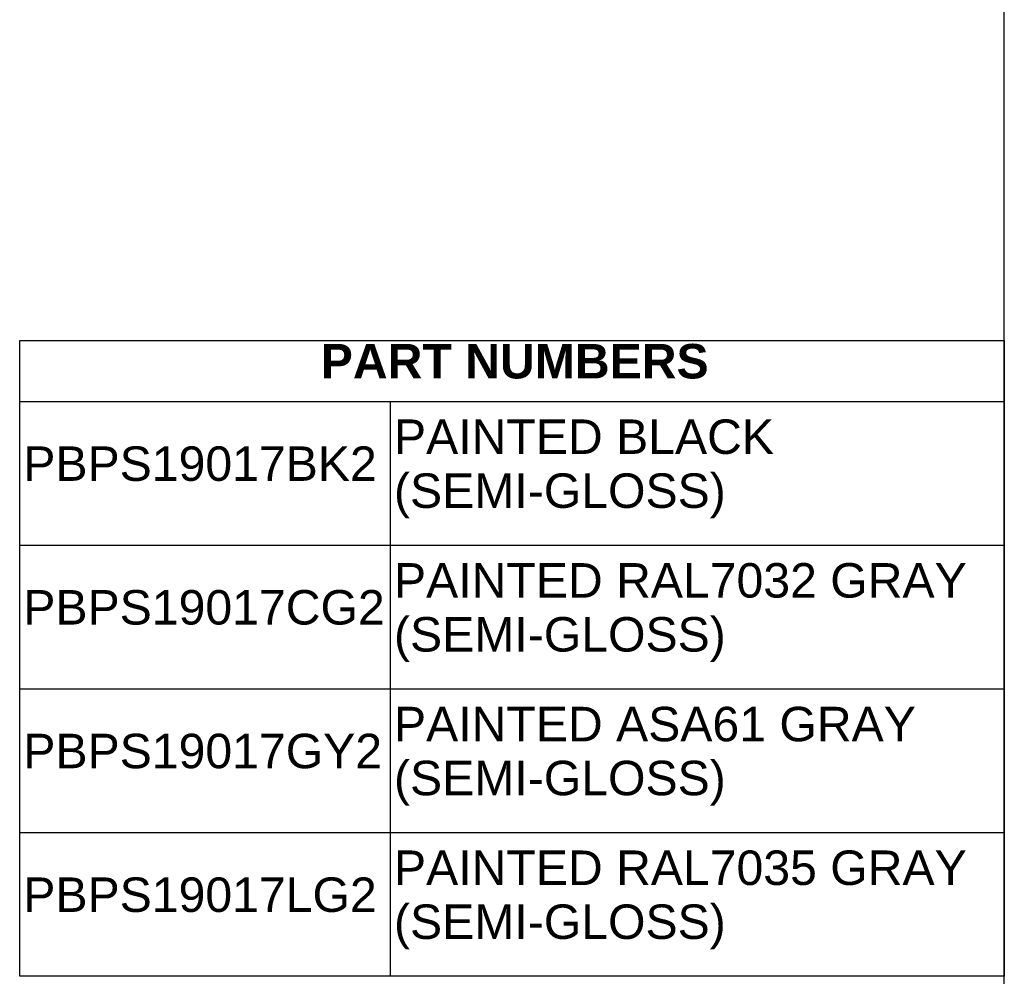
# Model space of a CAD drawing. Header units: inches. Extents: x 0 to 80, y 0 to 59.8.
# Tile 10 of 11: x 62.9 to 80, y 13.2 to 29.9. Entities that reach past the tile are written whole.
import ezdxf
from ezdxf.enums import TextEntityAlignment as Align

# ---------------------------------------------------------------- set-up
doc = ezdxf.new("R2010")
doc.units = ezdxf.units.IN
doc.header["$MEASUREMENT"] = 0
doc.layers.add('Default', color=7, linetype='Continuous')
doc.styles.add('SEACAD_Arial', font='arial.ttf')
doc.styles.add('SEACAD_ArialB', font='arialbd.ttf')

# ---------------------------------------------------------------- blocks, each defined once
blk = doc.blocks.new('SE')
at = {"color": 7, "linetype": 'Continuous'}
for p, q in [((62.864, 23.247), (79.995, 23.247)), ((69.314, 23.247), (69.314, 20.747)), ((62.864, 20.747), (79.995, 20.747)), ((69.314, 20.747), (69.314, 18.247)), ((62.864, 18.247), (79.995, 18.247)), ((69.314, 18.247), (69.314, 15.747)), ((62.864, 15.747), (79.995, 15.747)), ((69.314, 15.747), (69.314, 13.247))]:
    blk.add_line(p, q, dxfattribs=at)
blk.add_lwpolyline([(62.864, 13.247), (62.864, 24.312), (79.995, 24.312), (79.995, 13.247), (62.864, 13.247)], dxfattribs=at)
for s, style, p in [('PART NUMBERS', 'SEACAD_ArialB', (68.103, 24.249)), ('PAINTED BLACK', 'SEACAD_Arial', (69.378, 22.936)), ('PBPS19017BK2', 'SEACAD_Arial', (62.927, 22.467)), ('(SEMI-GLOSS)', 'SEACAD_Arial', (69.378, 21.997)), ('PAINTED RAL7032 GRAY', 'SEACAD_Arial', (69.378, 20.436)), ('PBPS19017CG2', 'SEACAD_Arial', (62.927, 19.967)), ('(SEMI-GLOSS)', 'SEACAD_Arial', (69.378, 19.497)), ('PAINTED ASA61 GRAY', 'SEACAD_Arial', (69.378, 17.936)), ('PBPS19017GY2', 'SEACAD_Arial', (62.927, 17.467)), ('(SEMI-GLOSS)', 'SEACAD_Arial', (69.378, 16.997)), ('PAINTED RAL7035 GRAY', 'SEACAD_Arial', (69.378, 15.436)), ('PBPS19017LG2', 'SEACAD_Arial', (62.927, 14.967)), ('(SEMI-GLOSS)', 'SEACAD_Arial', (69.378, 14.497))]:
    blk.add_text(s, height=0.6, dxfattribs=dict(at, style=style)).set_placement(p, align=Align.TOP_LEFT)

msp = doc.modelspace()

# ---------------------------------------------------------------- linework, layer by layer
at = {"layer": 'Default', "color": 7, "linetype": 'Continuous'}
msp.add_line((80, 0), (80, 59.783), dxfattribs=at)

# ---------------------------------------------------------------- block references
msp.add_blockref('SE', (0, 0))

doc.saveas('drawing.dxf')
